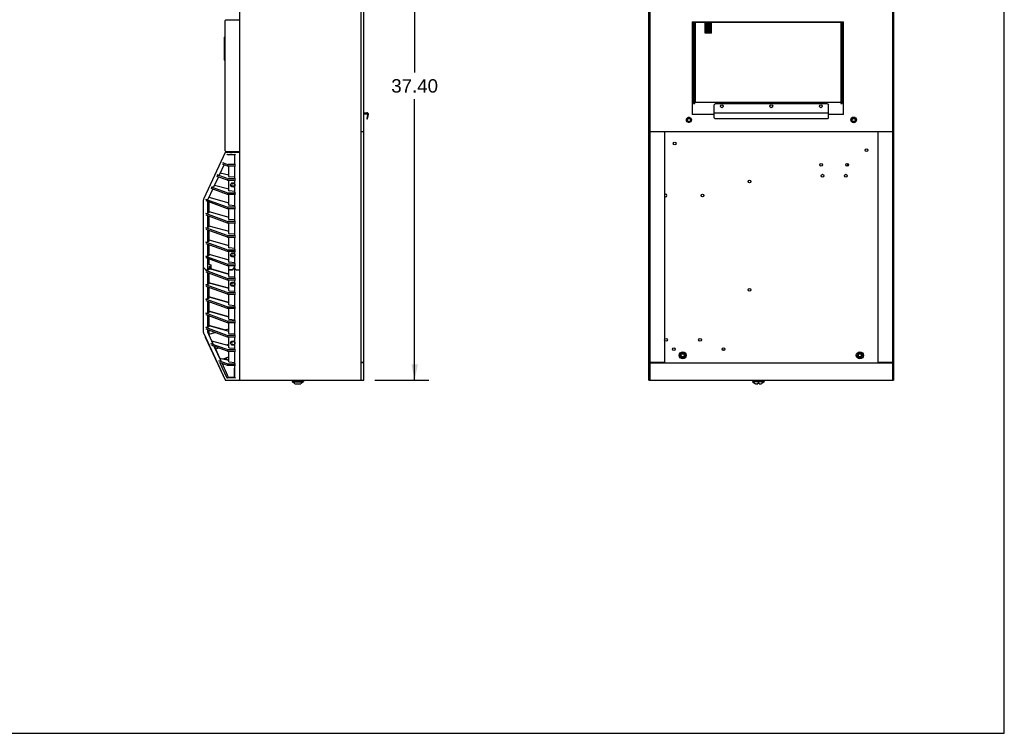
# Model space of a CAD drawing. Header units: inches. Extents: x 0 to 188, y 0 to 85.
# Tile 10 of 14: x 47 to 110, y 0 to 45. Entities that reach past the tile are written whole.
import ezdxf

# ---------------------------------------------------------------- set-up
doc = ezdxf.new("R2010")
doc.units = ezdxf.units.IN
doc.header["$LTSCALE"] = 6.05
doc.header["$MEASUREMENT"] = 0
doc.layers.get('0').update_dxf_attribs({"linetype": 'CONTINUOUS'})
doc.styles.get("Standard").update_dxf_attribs({"font": 'arial.ttf'})
doc.dimstyles.new('DIMSTYLE_1', dxfattribs={"dimtxt": 0.85, "dimasz": 1, "dimexe": 0.09, "dimexo": 0.07, "dimgap": 0.0425, "dimtad": 0, "dimtih": 1, "dimtoh": 1, "dimzin": 4, "dimdsep": 46, "dimtxsty": 'Standard', "dimblk": '_FILLED', "dimblk1": '_FILLED', "dimblk2": '_FILLED', "dimcen": 0.09, "dimazin": 1, "dimtfac": 1, "dimtofl": 0, "dimtmove": 0, "dimatfit": 3, "dimldrblk": '_FILLED', "dimfxl": 0, "dimtolj": 1, "dimtzin": 4, "dimarcsym": 0})

# ---------------------------------------------------------------- blocks, each defined once
blk = doc.blocks.new('_FILLED')
at = {"color": 0, "linetype": 'ByBlock'}
blk.add_solid([(0, 0), (-1, 0.2), (-1, -0.2)], dxfattribs=at)
blk = doc.blocks.new('*D3')
at = {"color": 2, "linetype": 'Continuous'}
for p, q in [((69.709, 59.844), (73.419, 59.844)), ((72.519, 59.844), (72.519, 41.993)), ((72.519, 22.442), (72.519, 40.293)), ((69.985, 22.442), (73.419, 22.442))]:
    blk.add_line(p, q, dxfattribs=at)
for p, rotation in [((72.519, 59.844), 90), ((72.519, 22.442), 270)]:
    blk.add_blockref('_FILLED', p, dxfattribs=dict(at, rotation=rotation))
at = {"color": 2, "linetype": 'Continuous', "insert": (72.519, 41.568), "char_height": 0.85, "width": 2.97026, "attachment_point": 2, "line_spacing_factor": 0.9}
blk.add_mtext('37.40', dxfattribs=at)

msp = doc.modelspace()

# ---------------------------------------------------------------- linework, layer by layer
at = {"color": 7, "linetype": 'Continuous'}
for p, q in [((110, 0), (110, 85)), ((61.411, 22.438), (61.411, 59.844)), ((69.088, 59.765), (69.088, 22.442)), ((69.285, 23.564), (69.285, 59.706)), ((87.413, 22.442), (87.413, 59.844)), ((87.492, 23.564), (87.492, 59.706)), ((102.885, 59.706), (102.885, 23.564)), ((102.964, 59.844), (102.964, 22.442)), ((60.485, 37.005), (60.485, 45.293)), ((60.521, 45.348), (61.411, 45.348)), ((60.525, 45.332), (61.411, 45.332)), ((61.174, 45.332), (61.174, 45.348)), ((90.169, 45.206), (90.169, 39.332)), ((90.169, 45.206), (99.775, 45.206)), ((90.248, 45.166), (90.248, 40.022)), ((99.696, 45.166), (90.248, 45.166)), ((90.326, 40.022), (90.326, 45.166)), ((90.366, 40.101), (90.366, 45.166)), ((90.976, 44.497), (90.976, 45.166)), ((91.055, 44.497), (91.055, 45.166)), ((91.06, 44.497), (91.06, 45.166)), ((91.139, 44.497), (91.139, 45.166)), ((91.145, 44.497), (91.145, 45.166)), ((91.223, 44.497), (91.223, 45.166)), ((91.229, 44.497), (91.229, 45.166)), ((91.308, 44.497), (91.308, 45.166)), ((91.313, 44.497), (91.313, 45.166)), ((91.392, 44.497), (91.392, 45.166)), ((99.618, 45.166), (99.618, 40.022)), ((99.696, 40.022), (99.696, 45.166)), ((99.775, 39.332), (99.775, 45.206)), ((91.055, 44.5), (90.976, 44.5)), ((91.055, 44.497), (90.976, 44.497)), ((91.139, 44.5), (91.06, 44.5)), ((91.139, 44.497), (91.06, 44.497)), ((91.223, 44.5), (91.145, 44.5)), ((91.223, 44.497), (91.145, 44.497)), ((91.308, 44.5), (91.229, 44.5)), ((91.308, 44.497), (91.229, 44.497)), ((91.392, 44.5), (91.313, 44.5)), ((91.392, 44.497), (91.313, 44.497)), ((60.434, 42.779), (60.434, 44.232)), ((60.485, 44.256), (60.452, 44.252)), ((60.452, 42.759), (60.485, 42.755)), ((90.326, 40.101), (99.618, 40.101)), ((69.285, 39.431), (69.482, 39.431)), ((90.248, 40.022), (90.326, 40.022)), ((91.547, 39.923), (91.626, 40.001)), ((91.547, 39.923), (91.547, 39.124)), ((91.547, 39.431), (98.83, 39.431)), ((98.752, 40.001), (91.626, 40.001)), ((98.752, 40.001), (98.83, 39.923)), ((98.83, 39.124), (98.83, 39.923)), ((99.618, 40.022), (99.696, 40.022)), ((69.285, 39.371), (69.482, 39.371)), ((69.521, 39.325), (69.473, 39.057)), ((69.473, 39.057), (69.531, 39.046)), ((69.487, 39.134), (69.545, 39.124)), ((69.531, 39.046), (69.579, 39.315)), ((89.841, 39.089), (89.801, 39.019)), ((89.841, 38.867), (89.801, 38.937)), ((89.993, 39.129), (89.912, 39.129)), ((89.912, 38.826), (89.993, 38.826)), ((90.063, 39.089), (90.104, 39.019)), ((90.063, 38.867), (90.104, 38.937)), ((91.547, 39.332), (90.169, 39.332)), ((91.626, 39.046), (91.547, 39.124)), ((98.752, 39.046), (91.626, 39.046)), ((98.83, 39.124), (98.752, 39.046)), ((99.775, 39.332), (98.83, 39.332)), ((100.337, 39.129), (100.25, 38.978)), ((100.337, 38.826), (100.25, 38.978)), ((100.512, 39.129), (100.337, 39.129)), ((100.337, 38.826), (100.512, 38.826)), ((100.512, 39.129), (100.6, 38.978)), ((100.512, 38.826), (100.6, 38.978)), ((69.285, 38.23), (69.088, 38.23)), ((102.885, 38.23), (87.492, 38.23)), ((88.397, 38.23), (88.397, 23.564)), ((101.98, 23.564), (101.98, 38.23)), ((60.521, 36.935), (61.411, 36.935)), ((60.525, 36.966), (61.411, 36.966)), ((61.174, 36.935), (61.174, 36.966)), ((60.485, 36.912), (59.116, 33.976)), ((60.629, 36.773), (61.096, 36.773)), ((60.692, 36.759), (60.669, 36.71)), ((60.742, 36.769), (60.736, 36.769)), ((60.747, 36.769), (60.742, 36.769)), ((60.754, 36.77), (60.747, 36.769)), ((60.761, 36.77), (60.754, 36.77)), ((60.768, 36.771), (60.761, 36.77)), ((60.776, 36.771), (60.768, 36.771)), ((60.785, 36.771), (60.776, 36.771)), ((60.794, 36.772), (60.785, 36.771)), ((60.804, 36.772), (60.794, 36.772)), ((60.815, 36.772), (60.804, 36.772)), ((60.834, 36.773), (60.815, 36.772)), ((60.854, 36.773), (60.834, 36.773)), ((60.877, 36.773), (60.854, 36.773)), ((60.912, 36.773), (60.877, 36.773)), ((61.063, 36.746), (61.054, 36.737)), ((61.096, 36.152), (61.096, 36.773)), ((60.404, 36.142), (60.092, 35.473)), ((60.291, 36.184), (60.601, 36.071)), ((60.601, 36.151), (60.374, 36.234)), ((61.135, 36.143), (60.669, 36.143)), ((60.669, 36.063), (61.135, 36.063)), ((60.702, 35.377), (60.702, 36.063)), ((61.096, 35.246), (61.096, 36.063)), ((100.051, 36.044), (100.051, 36.203)), ((60.044, 35.368), (59.731, 34.699)), ((59.93, 35.41), (60.601, 35.165)), ((60.601, 35.246), (59.962, 35.479)), ((60.005, 35.473), (60.092, 35.473)), ((60.157, 35.611), (60.702, 35.485)), ((61.135, 35.238), (60.669, 35.238)), ((60.669, 35.157), (61.135, 35.157)), ((60.702, 34.472), (60.702, 35.157)), ((61.096, 35.338), (60.727, 35.369)), ((61.096, 34.341), (61.096, 35.157)), ((59.683, 34.594), (59.37, 33.925)), ((59.569, 34.636), (60.601, 34.26)), ((60.601, 34.34), (59.601, 34.705)), ((59.731, 34.699), (59.644, 34.699)), ((59.795, 34.836), (60.702, 34.6)), ((61.096, 34.433), (60.727, 34.464)), ((60.958, 34.937), (61.063, 34.937)), ((61.063, 34.759), (60.958, 34.759)), ((59.098, 25.48), (59.098, 33.893)), ((59.237, 33.851), (60.601, 33.354)), ((60.601, 33.435), (59.24, 33.931)), ((59.283, 33.925), (59.37, 33.925)), ((59.363, 33.022), (59.363, 33.805)), ((59.442, 34.063), (59.435, 34.063)), ((59.442, 34.079), (59.442, 34.063)), ((59.443, 34.065), (60.702, 33.71)), ((61.135, 34.332), (60.669, 34.332)), ((60.669, 34.252), (61.135, 34.252)), ((60.702, 33.566), (60.702, 34.252)), ((61.096, 33.435), (61.096, 34.252)), ((59.442, 33.776), (59.442, 33.069)), ((61.135, 33.427), (60.669, 33.427)), ((60.669, 33.346), (61.135, 33.346)), ((60.702, 32.661), (60.702, 33.346)), ((61.096, 33.527), (60.727, 33.558)), ((61.096, 32.529), (61.096, 33.346)), ((60.601, 32.529), (59.237, 33.026)), ((59.237, 32.946), (60.601, 32.449)), ((59.271, 33.022), (59.363, 33.022)), ((59.442, 33.069), (59.363, 33.069)), ((59.363, 32.116), (59.363, 32.9)), ((59.442, 32.871), (59.442, 32.163)), ((59.443, 33.16), (60.702, 32.805)), ((61.096, 32.622), (60.727, 32.653)), ((60.601, 31.624), (59.237, 32.121)), ((59.237, 32.04), (60.601, 31.543)), ((59.271, 32.116), (59.363, 32.116)), ((59.442, 32.163), (59.363, 32.163)), ((59.363, 31.211), (59.363, 31.994)), ((59.442, 31.965), (59.442, 31.258)), ((59.443, 32.254), (60.702, 31.899)), ((61.135, 32.521), (60.669, 32.521)), ((60.669, 32.441), (61.135, 32.441)), ((60.702, 31.755), (60.702, 32.441)), ((61.096, 31.624), (61.096, 32.441)), ((59.443, 31.349), (60.702, 30.994)), ((61.135, 31.616), (60.669, 31.616)), ((60.669, 31.535), (61.135, 31.535)), ((60.702, 30.85), (60.702, 31.535)), ((61.096, 31.716), (60.727, 31.747)), ((61.096, 30.718), (61.096, 31.535)), ((60.601, 30.718), (59.237, 31.215)), ((59.237, 31.135), (60.601, 30.638)), ((59.271, 31.211), (59.363, 31.211)), ((59.442, 31.258), (59.363, 31.258)), ((59.363, 30.305), (59.363, 31.089)), ((59.442, 31.06), (59.442, 30.352)), ((61.135, 30.71), (60.669, 30.71)), ((61.096, 30.811), (60.727, 30.842)), ((60.601, 29.813), (59.237, 30.31)), ((59.237, 30.229), (60.601, 29.732)), ((59.363, 30.305), (59.271, 30.305)), ((59.442, 30.352), (59.363, 30.352)), ((59.363, 29.4), (59.363, 30.183)), ((59.442, 30.154), (59.442, 29.808)), ((59.443, 30.443), (60.702, 30.088)), ((60.669, 30.63), (61.135, 30.63)), ((60.702, 29.944), (60.702, 30.63)), ((60.958, 30.488), (61.063, 30.488)), ((61.063, 30.311), (60.958, 30.311)), ((61.096, 29.813), (61.096, 30.63)), ((59.249, 29.452), (59.098, 29.603)), ((59.098, 29.601), (59.249, 29.45)), ((59.147, 29.552), (59.147, 29.554)), ((59.249, 29.452), (59.363, 29.452)), ((59.249, 29.45), (59.363, 29.45)), ((59.277, 29.45), (59.277, 29.452)), ((59.363, 29.837), (59.56, 29.765)), ((59.363, 29.568), (59.482, 29.568)), ((59.504, 29.564), (59.363, 29.564)), ((59.363, 29.535), (59.541, 29.535)), ((59.56, 29.509), (59.363, 29.438)), ((59.442, 29.447), (59.388, 29.447)), ((59.442, 29.466), (59.442, 29.447)), ((59.452, 29.686), (59.56, 29.686)), ((59.452, 29.686), (59.482, 29.568)), ((59.454, 29.686), (59.484, 29.564)), ((59.457, 29.667), (59.459, 29.667)), ((59.541, 29.535), (59.504, 29.686)), ((59.504, 29.564), (59.541, 29.535)), ((59.553, 29.507), (60.702, 29.183)), ((59.56, 29.765), (59.56, 29.509)), ((60.702, 29.187), (59.56, 29.509)), ((61.135, 29.805), (60.669, 29.805)), ((60.669, 29.724), (61.135, 29.724)), ((60.702, 29.039), (60.702, 29.724)), ((60.702, 29.501), (60.753, 29.45)), ((61.096, 29.905), (60.727, 29.936)), ((60.751, 29.452), (60.938, 29.452)), ((60.753, 29.45), (60.753, 29.452)), ((60.936, 29.45), (60.753, 29.45)), ((60.915, 29.45), (60.907, 29.452)), ((60.915, 29.452), (60.915, 29.45)), ((61.076, 29.612), (60.931, 29.452)), ((60.933, 29.452), (60.933, 29.45)), ((60.936, 29.45), (61.078, 29.608)), ((61.076, 29.686), (61.096, 29.686)), ((61.076, 29.606), (61.076, 29.686)), ((61.076, 29.657), (61.096, 29.657)), ((61.078, 29.608), (61.078, 29.686)), ((61.096, 28.907), (61.096, 29.724)), ((61.174, 29.452), (61.096, 29.531)), ((61.096, 29.529), (61.174, 29.45)), ((61.155, 29.47), (61.157, 29.47)), ((61.174, 29.452), (61.411, 29.452)), ((61.174, 29.45), (61.411, 29.45)), ((60.601, 28.907), (59.237, 29.404)), ((59.237, 29.324), (60.601, 28.827)), ((59.363, 29.4), (59.271, 29.4)), ((59.363, 28.494), (59.363, 29.278)), ((59.442, 29.249), (59.442, 28.541)), ((61.135, 28.899), (60.669, 28.899)), ((60.669, 28.819), (61.135, 28.819)), ((60.702, 28.133), (60.702, 28.819)), ((60.727, 29.031), (61.096, 28.999)), ((61.096, 28.002), (61.096, 28.819)), ((60.601, 28.002), (59.237, 28.499)), ((59.237, 28.418), (60.601, 27.921)), ((59.363, 28.494), (59.271, 28.494)), ((59.442, 28.541), (59.363, 28.541)), ((59.363, 27.589), (59.363, 28.372)), ((59.442, 28.343), (59.442, 27.636)), ((60.702, 28.281), (59.443, 28.636)), ((59.443, 28.632), (60.702, 28.277)), ((60.958, 28.629), (61.063, 28.629)), ((61.063, 28.452), (60.958, 28.452)), ((60.601, 27.096), (59.237, 27.593)), ((59.363, 27.589), (59.271, 27.589)), ((59.442, 27.636), (59.363, 27.636)), ((60.702, 27.376), (59.443, 27.731)), ((59.443, 27.727), (60.702, 27.372)), ((61.135, 27.994), (60.669, 27.994)), ((60.669, 27.913), (61.135, 27.913)), ((60.702, 27.228), (60.702, 27.913)), ((60.727, 28.125), (61.096, 28.094)), ((61.096, 27.096), (61.096, 27.913)), ((59.237, 27.513), (60.601, 27.016)), ((59.363, 26.683), (59.363, 27.467)), ((59.442, 27.438), (59.442, 26.73)), ((61.135, 27.088), (60.669, 27.088)), ((60.669, 27.008), (61.135, 27.008)), ((60.702, 26.322), (60.702, 27.008)), ((60.727, 27.22), (61.096, 27.188)), ((61.096, 26.191), (61.096, 27.008)), ((60.601, 26.191), (59.237, 26.688)), ((59.237, 26.607), (60.601, 26.11)), ((59.363, 26.683), (59.271, 26.683)), ((59.442, 26.73), (59.363, 26.73)), ((59.363, 25.778), (59.363, 26.561)), ((59.442, 26.532), (59.442, 25.825)), ((60.702, 26.47), (59.443, 26.825)), ((59.443, 26.821), (60.702, 26.466)), ((60.727, 26.314), (61.096, 26.283)), ((60.601, 25.285), (59.237, 25.782)), ((59.237, 25.702), (60.601, 25.205)), ((59.363, 25.778), (59.271, 25.778)), ((59.442, 25.825), (59.363, 25.825)), ((60.439, 25.639), (59.443, 25.92)), ((59.443, 25.916), (60.702, 25.561)), ((60.432, 25.637), (60.702, 25.709)), ((61.135, 26.183), (60.669, 26.183)), ((60.669, 26.102), (61.135, 26.102)), ((60.702, 25.417), (60.702, 26.102)), ((61.096, 25.285), (61.096, 26.102)), ((59.116, 25.397), (60.485, 22.461)), ((59.205, 25.179), (60.47, 22.465)), ((59.363, 25.463), (59.363, 25.656)), ((59.363, 25.463), (59.695, 24.752)), ((59.442, 25.627), (59.442, 25.294)), ((59.442, 25.372), (59.845, 25.48)), ((59.636, 24.929), (59.443, 25.343)), ((61.135, 25.277), (60.669, 25.277)), ((60.669, 25.197), (61.135, 25.197)), ((60.702, 24.511), (60.702, 25.197)), ((60.727, 25.409), (61.096, 25.377)), ((61.096, 24.38), (61.096, 25.197)), ((60.601, 24.38), (59.559, 24.759)), ((59.604, 24.662), (60.601, 24.299)), ((59.608, 24.752), (59.695, 24.752)), ((59.609, 24.936), (60.702, 24.642)), ((59.764, 24.604), (60.204, 23.661)), ((60.144, 23.84), (59.792, 24.594)), ((59.872, 24.424), (60.064, 24.495)), ((60.561, 24.68), (60.702, 24.733)), ((60.727, 24.503), (61.096, 24.472)), ((60.958, 24.889), (61.063, 24.889)), ((60.958, 24.712), (61.063, 24.712)), ((61.039, 24.716), (61.067, 24.716)), ((60.117, 23.846), (60.702, 23.711)), ((60.349, 23.792), (60.702, 23.924)), ((60.565, 23.82), (60.548, 23.866)), ((60.565, 23.82), (60.565, 23.742)), ((61.135, 24.372), (60.669, 24.372)), ((60.669, 24.291), (61.135, 24.291)), ((60.702, 23.606), (60.702, 24.291)), ((61.096, 23.474), (61.096, 24.291)), ((89.471, 24.169), (89.384, 24.017)), ((89.471, 23.866), (89.384, 24.017)), ((89.646, 24.169), (89.471, 24.169)), ((89.471, 23.866), (89.646, 23.866)), ((89.646, 24.169), (89.734, 24.017)), ((89.646, 23.866), (89.734, 24.017)), ((92.077, 24.358), (92.218, 24.358)), ((100.731, 24.169), (100.644, 24.017)), ((100.731, 23.866), (100.644, 24.017)), ((100.906, 24.169), (100.731, 24.169)), ((100.731, 23.866), (100.906, 23.866)), ((100.906, 24.169), (100.994, 24.017)), ((100.906, 23.866), (100.994, 24.017)), ((60.601, 23.474), (60.068, 23.668)), ((60.117, 23.661), (60.204, 23.661)), ((60.134, 23.564), (60.601, 23.394)), ((60.259, 23.518), (60.269, 23.511)), ((60.269, 23.511), (60.29, 23.495)), ((60.29, 23.495), (60.297, 23.489)), ((60.462, 23.782), (60.436, 23.772)), ((60.702, 23.714), (60.565, 23.746)), ((61.135, 23.466), (60.669, 23.466)), ((60.669, 23.385), (61.135, 23.385)), ((60.727, 23.598), (61.096, 23.566)), ((61.096, 22.6), (61.096, 23.385)), ((69.285, 23.564), (69.088, 23.564)), ((69.285, 23.545), (69.088, 23.545)), ((69.285, 22.442), (69.285, 23.545)), ((88.397, 23.564), (87.492, 23.564)), ((87.492, 23.545), (102.885, 23.545)), ((87.492, 22.442), (87.492, 23.545)), ((102.885, 23.564), (101.98, 23.564)), ((102.885, 23.545), (102.885, 22.442)), ((60.625, 22.765), (60.56, 22.912)), ((60.669, 22.663), (60.625, 22.765)), ((60.629, 22.6), (61.096, 22.6)), ((60.669, 22.663), (60.692, 22.614)), ((60.75, 22.603), (60.744, 22.604)), ((60.757, 22.603), (60.75, 22.603)), ((60.764, 22.603), (60.757, 22.603)), ((60.772, 22.602), (60.764, 22.603)), ((60.78, 22.602), (60.772, 22.602)), ((60.79, 22.602), (60.78, 22.602)), ((60.799, 22.601), (60.79, 22.602)), ((60.81, 22.601), (60.799, 22.601)), ((60.822, 22.601), (60.81, 22.601)), ((60.841, 22.6), (60.822, 22.601)), ((60.862, 22.6), (60.841, 22.6)), ((60.886, 22.6), (60.862, 22.6)), ((60.521, 22.438), (61.411, 22.438)), ((61.411, 22.442), (69.285, 22.442)), ((64.737, 22.364), (64.724, 22.34)), ((64.724, 22.34), (65.46, 22.34)), ((64.868, 22.242), (64.724, 22.34)), ((64.737, 22.364), (65.446, 22.364)), ((64.877, 22.238), (64.87, 22.243)), ((64.879, 22.237), (64.877, 22.238)), ((64.884, 22.233), (64.879, 22.237)), ((64.889, 22.229), (64.884, 22.233)), ((64.885, 22.364), (64.885, 22.442)), ((64.893, 22.224), (64.889, 22.229)), ((64.897, 22.219), (64.893, 22.224)), ((64.9, 22.213), (64.897, 22.219)), ((64.902, 22.207), (64.9, 22.213)), ((64.903, 22.205), (64.904, 22.204)), ((64.904, 22.204), (64.905, 22.204)), ((64.905, 22.204), (64.906, 22.203)), ((64.906, 22.203), (64.907, 22.203)), ((64.907, 22.203), (64.909, 22.202)), ((64.909, 22.202), (64.91, 22.202)), ((64.91, 22.202), (65.274, 22.202)), ((64.933, 22.442), (64.933, 22.387)), ((65.24, 22.371), (64.944, 22.371)), ((64.992, 22.387), (64.99, 22.442)), ((65.194, 22.442), (65.192, 22.387)), ((65.25, 22.387), (65.251, 22.442)), ((65.274, 22.202), (65.275, 22.202)), ((65.275, 22.202), (65.276, 22.203)), ((65.276, 22.203), (65.277, 22.203)), ((65.277, 22.203), (65.278, 22.204)), ((65.278, 22.204), (65.279, 22.204)), ((65.279, 22.204), (65.28, 22.205)), ((65.284, 22.213), (65.281, 22.207)), ((65.287, 22.219), (65.284, 22.213)), ((65.291, 22.224), (65.287, 22.219)), ((65.295, 22.229), (65.291, 22.224)), ((65.3, 22.233), (65.295, 22.229)), ((65.298, 22.364), (65.298, 22.442)), ((65.305, 22.237), (65.3, 22.233)), ((65.314, 22.243), (65.305, 22.237)), ((65.316, 22.242), (65.46, 22.34)), ((65.446, 22.364), (65.46, 22.34)), ((87.413, 22.442), (102.964, 22.442)), ((94.017, 22.364), (94.004, 22.34)), ((94.74, 22.34), (94.004, 22.34)), ((94.004, 22.34), (94.155, 22.237)), ((94.726, 22.364), (94.017, 22.364)), ((94.227, 22.371), (94.165, 22.371)), ((94.165, 22.371), (94.165, 22.364)), ((94.185, 22.202), (94.329, 22.202)), ((94.239, 22.387), (94.24, 22.442)), ((94.329, 22.202), (94.331, 22.243)), ((94.414, 22.202), (94.413, 22.243)), ((94.414, 22.202), (94.558, 22.202)), ((94.504, 22.442), (94.504, 22.387)), ((94.578, 22.371), (94.516, 22.371)), ((94.578, 22.371), (94.578, 22.364)), ((94.74, 22.34), (94.588, 22.237)), ((94.726, 22.364), (94.74, 22.34)), ((0, 0), (110, 0))]:
    msp.add_line(p, q, dxfattribs=at)
for points in [[(60.613, 36.776), (60.606, 36.78), (60.6, 36.785), (60.595, 36.79), (60.59, 36.797), (60.587, 36.805), (60.584, 36.812)], [(60.736, 36.769), (60.734, 36.768), (60.731, 36.768), (60.729, 36.768), (60.727, 36.768), (60.724, 36.767), (60.722, 36.767), (60.72, 36.767), (60.719, 36.767), (60.717, 36.766), (60.715, 36.766), (60.713, 36.766), (60.712, 36.766), (60.71, 36.765), (60.709, 36.765), (60.707, 36.765), (60.706, 36.765), (60.705, 36.764), (60.703, 36.764), (60.702, 36.764), (60.701, 36.764), (60.7, 36.763), (60.699, 36.763), (60.698, 36.763), (60.697, 36.762), (60.696, 36.762), (60.696, 36.762), (60.695, 36.761), (60.694, 36.761), (60.694, 36.761), (60.693, 36.76), (60.693, 36.76), (60.692, 36.759), (60.692, 36.759)], [(61.095, 36.773), (61.095, 36.773), (61.094, 36.773), (61.093, 36.772), (61.092, 36.771), (61.09, 36.77), (61.089, 36.769), (61.086, 36.767), (61.084, 36.765), (61.081, 36.763), (61.078, 36.76), (61.075, 36.757), (61.071, 36.753), (61.067, 36.75), (61.063, 36.746)], [(61.103, 36.78), (61.1, 36.777), (61.097, 36.775), (61.096, 36.773), (61.096, 36.773)], [(61.135, 36.812), (61.128, 36.806), (61.122, 36.799), (61.103, 36.78)], [(60.374, 36.234), (60.369, 36.237), (60.364, 36.24), (60.36, 36.245), (60.355, 36.251), (60.351, 36.258), (60.347, 36.265), (60.342, 36.274), (60.338, 36.283)], [(61.096, 36.166), (61.096, 36.167), (61.095, 36.169), (61.095, 36.172), (61.094, 36.174), (61.093, 36.177), (61.091, 36.18), (61.089, 36.184), (61.087, 36.187), (61.085, 36.191), (61.082, 36.195), (61.079, 36.2), (61.076, 36.204)], [(59.608, 24.752), (59.605, 24.752), (59.602, 24.752), (59.599, 24.752), (59.595, 24.752), (59.592, 24.752), (59.588, 24.753), (59.584, 24.753), (59.581, 24.754), (59.577, 24.755), (59.573, 24.755), (59.57, 24.756), (59.566, 24.757), (59.562, 24.758), (59.559, 24.759)], [(60.602, 22.56), (60.602, 22.561), (60.602, 22.562), (60.601, 22.562), (60.601, 22.563), (60.601, 22.563), (60.134, 23.564)], [(60.56, 22.912), (60.5, 23.046), (60.436, 23.187), (60.368, 23.335), (60.297, 23.489)], [(61.054, 22.636), (61.058, 22.691), (61.062, 22.75), (61.066, 22.813), (61.069, 22.88), (61.072, 22.951), (61.074, 23.025), (61.077, 23.104), (61.078, 23.187), (61.08, 23.275), (61.081, 23.366)], [(61.081, 23.366), (61.086, 23.371), (61.089, 23.376), (61.092, 23.381), (61.094, 23.385)], [(60.601, 22.564), (60.6, 22.568), (60.599, 22.571), (60.599, 22.575), (60.599, 22.578), (60.599, 22.581), (60.6, 22.583), (60.601, 22.586), (60.602, 22.588), (60.604, 22.59), (60.606, 22.592), (60.608, 22.594), (60.61, 22.595), (60.613, 22.597), (60.616, 22.598), (60.619, 22.599), (60.622, 22.599), (60.625, 22.6), (60.629, 22.6)], [(60.692, 22.614), (60.758, 22.617), (60.822, 22.62), (60.884, 22.624), (60.943, 22.628), (61, 22.632), (61.054, 22.636)], [(60.744, 22.604), (60.739, 22.604), (60.736, 22.604), (60.734, 22.605), (60.731, 22.605), (60.729, 22.605), (60.727, 22.605), (60.724, 22.606), (60.722, 22.606), (60.72, 22.606), (60.718, 22.606), (60.717, 22.607), (60.715, 22.607), (60.713, 22.607), (60.712, 22.607), (60.71, 22.608), (60.709, 22.608), (60.707, 22.608), (60.706, 22.608), (60.705, 22.609), (60.703, 22.609), (60.702, 22.609), (60.701, 22.609), (60.7, 22.61), (60.699, 22.61), (60.698, 22.61), (60.697, 22.611), (60.696, 22.611), (60.696, 22.611), (60.695, 22.611), (60.694, 22.612), (60.694, 22.612), (60.693, 22.613), (60.693, 22.613), (60.692, 22.613), (60.692, 22.614)], [(61.067, 22.623), (61.059, 22.632), (61.054, 22.636)], [(61.095, 22.6), (61.095, 22.6), (61.094, 22.6), (61.093, 22.601), (61.092, 22.602), (61.09, 22.603), (61.089, 22.604), (61.086, 22.606), (61.084, 22.608), (61.081, 22.61), (61.078, 22.613), (61.075, 22.616), (61.071, 22.62), (61.067, 22.623)], [(61.111, 22.585), (61.103, 22.593), (61.1, 22.596), (61.097, 22.598), (61.096, 22.599), (61.096, 22.6)], [(61.135, 22.56), (61.128, 22.567), (61.122, 22.574), (61.111, 22.585)], [(64.902, 22.207), (64.903, 22.206), (64.903, 22.205)], [(64.933, 22.387), (64.933, 22.385), (64.934, 22.383), (64.934, 22.381), (64.935, 22.379), (64.935, 22.377), (64.936, 22.376), (64.937, 22.375), (64.939, 22.374), (64.94, 22.373), (64.941, 22.372), (64.942, 22.372), (64.944, 22.371)], [(64.992, 22.387), (64.992, 22.385), (64.992, 22.383), (64.993, 22.381), (64.993, 22.379), (64.994, 22.377), (64.995, 22.376), (64.996, 22.375), (64.997, 22.374), (64.999, 22.373), (65, 22.372), (65.002, 22.372), (65.003, 22.371)], [(65.181, 22.371), (65.182, 22.372), (65.183, 22.372), (65.185, 22.373), (65.186, 22.374), (65.187, 22.375), (65.188, 22.376), (65.189, 22.377), (65.19, 22.379), (65.191, 22.381), (65.191, 22.383), (65.192, 22.385), (65.192, 22.387)], [(65.25, 22.387), (65.25, 22.385), (65.25, 22.383), (65.249, 22.381), (65.249, 22.379), (65.248, 22.377), (65.247, 22.376), (65.246, 22.375), (65.245, 22.374), (65.244, 22.373), (65.243, 22.372), (65.241, 22.372), (65.24, 22.371)], [(65.28, 22.205), (65.281, 22.206), (65.281, 22.207)], [(94.239, 22.387), (94.239, 22.385), (94.239, 22.383), (94.238, 22.381), (94.237, 22.379), (94.236, 22.377), (94.235, 22.376), (94.234, 22.375), (94.233, 22.374), (94.232, 22.373), (94.23, 22.372), (94.229, 22.372), (94.227, 22.371)], [(94.413, 22.243), (94.399, 22.242), (94.385, 22.242), (94.372, 22.242), (94.358, 22.242), (94.344, 22.242), (94.331, 22.243)], [(94.504, 22.387), (94.504, 22.385), (94.505, 22.383), (94.505, 22.381), (94.506, 22.379), (94.507, 22.377), (94.508, 22.376), (94.509, 22.375), (94.51, 22.374), (94.512, 22.373), (94.513, 22.372), (94.515, 22.372), (94.516, 22.371)]]:
    msp.add_lwpolyline(points, dxfattribs=at)
for centre, radius in [((92.039, 39.844), 0.0886), ((95.189, 39.844), 0.0886), ((98.338, 39.844), 0.0886), ((89.952, 38.978), 0.157), ((89.952, 38.978), 0.123), ((89.952, 38.978), 0.0984), ((100.425, 38.978), 0.177), ((100.425, 38.978), 0.123), ((100.425, 38.978), 0.0984), ((89.047, 37.482), 0.0886), ((101.242, 37.051), 0.0886), ((98.358, 36.123), 0.0886), ((100.011, 36.123), 0.0886), ((93.805, 35.072), 0.0886), ((98.437, 35.434), 0.0886), ((99.933, 35.434), 0.0886), ((60.958, 34.848), 0.138), ((90.819, 34.175), 0.0886), ((60.958, 30.399), 0.138), ((60.958, 28.541), 0.138), ((93.805, 28.182), 0.0886), ((88.496, 25.001), 0.0886), ((90.661, 25.001), 0.0886), ((60.958, 24.801), 0.138), ((88.998, 24.411), 0.0886), ((92.147, 24.411), 0.0886), ((89.559, 24.017), 0.226), ((89.559, 24.017), 0.123), ((89.559, 24.017), 0.0984), ((100.819, 24.017), 0.226), ((100.819, 24.017), 0.123), ((100.819, 24.017), 0.0984)]:
    msp.add_circle(centre, radius, dxfattribs=at)
for centre, radius, start, end in [((60.525, 45.293), 0.0394, 90, 180), ((60.919, 45.371), 0.0394, 270, 322.83825), ((60.919, 45.371), 0.0787, 329.87249, 342.50951), ((60.454, 44.232), 0.0197, 97.12502, 180), ((60.454, 42.779), 0.0197, 180, 262.87498), ((69.482, 39.332), 0.0984, 350, 90), ((69.482, 39.332), 0.0394, 350, 90), ((60.525, 37.005), 0.0394, 180, 270), ((60.521, 36.895), 0.0394, 90, 155), ((60.924, 36.927), 0.0394, 11.76391, 90), ((60.924, 36.927), 0.0787, 5.82899, 30.11184), ((60.958, 34.848), 0.0886, 90, 270), ((59.295, 33.893), 0.197, 155, 180), ((88.456, 34.175), 0.0886, 227.98246, 132.03074), ((60.958, 30.399), 0.0886, 90, 270), ((60.958, 28.541), 0.0886, 90, 270), ((59.295, 25.48), 0.197, 180, 205), ((59.24, 25.196), 0.0394, 156.24392, 205), ((60.958, 24.801), 0.0886, 90, 270), ((61.115, 24.671), 0.0886, 108.03239, 152.02462), ((60.958, 24.805), 0.138, 319.92981, 338.38735), ((60.476, 23.745), 0.0394, 12.7624, 110.41), ((60.506, 22.482), 0.0394, 205, 267.24532), ((60.521, 22.478), 0.0394, 205, 270), ((65.092, 21.887), 0.419, 121.96426, 122.27826), ((65.092, 21.887), 0.419, 57.72174, 58.03574), ((94.122, 22.188), 0.0591, 19.20373, 55.79435), ((94.185, 22.21), 0.00787, 199.20373, 270), ((94.558, 22.21), 0.00787, 270, 340.79627), ((94.622, 22.188), 0.0591, 124.20565, 160.79627)]:
    msp.add_arc(centre, radius, start, end, dxfattribs=at)
for centre, major_axis, ratio, start_param, end_param in [((60.648, 36.812), (0.0462, 0.0262), 0.635337, -2.704071, -2.299554), ((60.669, 36.16), (0.0787, 0), 0.212557, -2.613518, -1.570796), ((60.669, 36.079), (0.0787, 0), 0.212557, -2.613518, -1.570796), ((61.135, 36.152), (0.0394, 0), 0.212557, -3.141593, -1.570796), ((59.998, 35.482), (0.0425, -0.0016), 0.212004, -2.558975, -1.392696), ((60.669, 35.254), (0.0787, 0), 0.212557, -2.613518, -1.570796), ((60.669, 35.174), (0.0787, 0), 0.212557, -2.613518, -1.570796), ((60.741, 35.377), (0.0394, 0), 0.212557, -3.141593, -1.951303), ((61.135, 35.246), (0.0394, 0), 0.212557, -3.141593, -1.570796), ((59.637, 34.708), (0.0425, -0.0016), 0.212004, -2.558975, -1.392696), ((60.741, 34.472), (0.0394, 0), 0.212557, -3.141593, -1.951303), ((59.276, 33.934), (0.0425, -0.0016), 0.212004, -2.558975, -1.392696), ((60.669, 34.349), (0.0787, 0), 0.212557, -2.613518, -1.570796), ((60.669, 34.268), (0.0787, 0), 0.212557, -2.613518, -1.570796), ((61.135, 34.341), (0.0394, 0), 0.212557, -3.141593, -1.570796), ((60.669, 33.443), (0.0787, 0), 0.212557, -2.613518, -1.570796), ((60.669, 33.363), (0.0787, 0), 0.212557, -2.613518, -1.570796), ((60.741, 33.566), (0.0394, 0), 0.212557, -3.141593, -1.951303), ((61.135, 33.435), (0.0394, 0), 0.212557, -3.141593, -1.570796), ((59.271, 33.03), (0.0394, 0), 0.212557, -2.613518, -1.570796), ((60.741, 32.661), (0.0394, 0), 0.212557, -3.141593, -1.951303), ((59.271, 32.125), (0.0394, 0), 0.212557, -2.613518, -1.570796), ((60.669, 32.538), (0.0787, 0), 0.212557, -2.613518, -1.570796), ((60.669, 32.457), (0.0787, 0), 0.212557, -2.613518, -1.570796), ((61.135, 32.529), (0.0394, 0), 0.212557, 3.141593, 4.712389), ((60.669, 31.632), (0.0787, 0), 0.212557, -2.613518, -1.570796), ((60.669, 31.552), (0.0787, 0), 0.212557, -2.613518, -1.570796), ((60.741, 31.755), (0.0394, 0), 0.212557, -3.141593, -1.951303), ((61.135, 31.624), (0.0394, 0), 0.212557, 3.141593, 4.712389), ((59.271, 31.219), (0.0394, 0), 0.212557, -2.613518, -1.570796), ((60.669, 30.727), (0.0787, 0), 0.212557, -2.613518, -1.570796), ((60.741, 30.85), (0.0394, 0), 0.212557, -3.141593, -1.951303), ((61.135, 30.718), (0.0394, 0), 0.212557, 3.141593, 4.712389), ((59.271, 30.314), (0.0394, 0), 0.212557, -2.613518, -1.570796), ((60.669, 30.646), (0.0787, 0), 0.212557, -2.613518, -1.570796), ((60.669, 29.821), (0.0787, 0), 0.212557, -2.613518, -1.570796), ((60.669, 29.741), (0.0787, 0), 0.212557, -2.613518, -1.570796), ((60.741, 29.944), (0.0394, 0), 0.212557, -3.141593, -1.951303), ((61.135, 29.813), (0.0394, 0), 0.212557, 3.141593, 4.712389), ((59.271, 29.408), (0.0394, 0), 0.212557, -2.613518, -1.570796), ((60.669, 28.916), (0.0787, 0), 0.212557, -2.613518, -1.570796), ((60.669, 28.835), (0.0787, 0), 0.212557, -2.613518, -1.570796), ((60.741, 29.039), (0.0394, 0), 0.212557, 3.141593, 4.331883), ((61.135, 28.907), (0.0394, 0), 0.212557, -3.141593, -1.570796), ((59.271, 28.503), (0.0394, 0), 0.212557, -2.613518, -1.570796), ((59.271, 27.597), (0.0394, 0), 0.212557, -2.613518, -1.570796), ((60.669, 28.01), (0.0787, 0), 0.212557, -2.613518, -1.570796), ((60.669, 27.93), (0.0787, 0), 0.212557, -2.613518, -1.570796), ((60.741, 28.133), (0.0394, 0), 0.212557, 3.141593, 4.331883), ((61.135, 28.002), (0.0394, 0), 0.212557, 3.141593, 4.712389), ((60.669, 27.105), (0.0787, 0), 0.212557, -2.613518, -1.570796), ((60.669, 27.024), (0.0787, 0), 0.212557, -2.613518, -1.570796), ((60.741, 27.228), (0.0394, 0), 0.212557, 3.141593, 4.331883), ((61.135, 27.096), (0.0394, 0), 0.212557, 3.141593, 4.712389), ((59.271, 26.692), (0.0394, 0), 0.212557, -2.613518, -1.570796), ((60.741, 26.322), (0.0394, 0), 0.212557, 3.141593, 4.331883), ((59.271, 25.786), (0.0394, 0), 0.212557, -2.613518, -1.570796), ((60.669, 26.199), (0.0787, 0), 0.212557, -2.613518, -1.570796), ((60.669, 26.119), (0.0787, 0), 0.212557, -2.613518, -1.570796), ((61.135, 26.191), (0.0394, 0), 0.212557, 3.141593, 4.712389), ((60.669, 25.294), (0.0787, 0), 0.212557, -2.613518, -1.570796), ((60.669, 25.213), (0.0787, 0), 0.212557, -2.613518, -1.570796), ((60.741, 25.417), (0.0394, 0), 0.212557, -3.141593, -1.951303), ((61.135, 25.285), (0.0394, 0), 0.212557, 3.141593, 4.712389), ((60.741, 24.511), (0.0394, 0), 0.212557, -3.141593, -1.951303), ((60.669, 24.388), (0.0787, 0), 0.212557, -2.613518, -1.570796), ((60.669, 24.308), (0.0787, 0), 0.212557, -2.613518, -1.570796), ((61.135, 24.38), (0.0394, 0), 0.212557, 3.141593, 4.712389), ((60.099, 23.674), (0.0454, -0.0053), 0.25903, -2.311403, -1.145124), ((60.669, 23.483), (0.0787, 0), 0.212557, -2.613518, -1.570796), ((60.669, 23.402), (0.0787, 0), 0.212557, -2.613518, -1.570796), ((60.741, 23.606), (0.0394, 0), 0.212557, -3.141593, -1.951303), ((61.135, 23.474), (0.0394, 0), 0.212557, 3.141593, 4.712389)]:
    msp.add_ellipse(centre, major_axis=major_axis, ratio=ratio, start_param=start_param, end_param=end_param, dxfattribs=at)

# ---------------------------------------------------------------- dimensions: what is measured, and where the dimension line sits
at = {"color": 2, "linetype": 'Continuous'}
dim = msp.add_linear_dim(base=(72.519, 22.442), p1=(69.639, 59.844), p2=(69.915, 22.442), angle=270, dimstyle='DIMSTYLE_1', dxfattribs=at)
dim.commit()
dim.dimension.update_dxf_attribs({"geometry": '*D3', "text_midpoint": (72.517, 41.138), "dimtype": 160})

doc.saveas('drawing.dxf')
